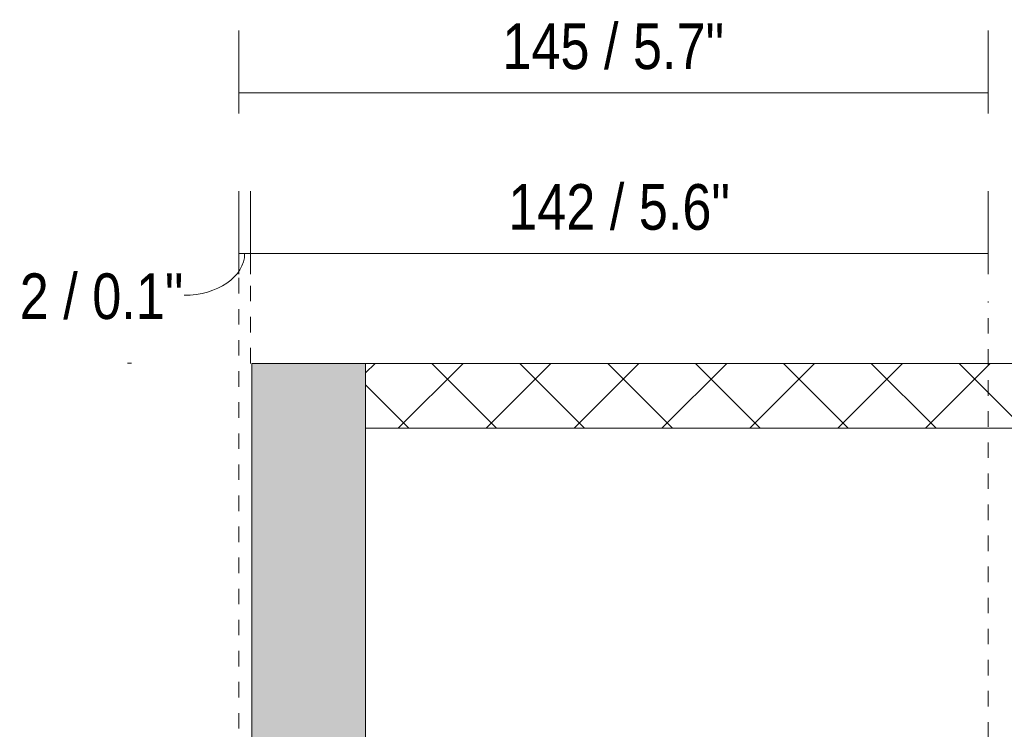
# Model space of a CAD drawing. Header units: millimetres. Extents: x -6729 to -5173, y -1197 to 6775.
# Tile 10 of 12: x -5476 to -5285, y 379 to 516. Entities that reach past the tile are written whole.
import ezdxf

# ---------------------------------------------------------------- set-up
doc = ezdxf.new("R2010")
doc.units = ezdxf.units.MM
doc.linetypes.add('Dash', pattern=[6, 3, -3])
doc.layers.add('A-ANNO-DIMS', color=7, linetype='Dash', lineweight=9, true_color=0xd2d2d2)
for name, color, linetype, lineweight in [('A-ANNO-DIMS-4', 7, 'Continuous', 9), ('A-DETL-GENF', 7, 'Continuous', 9), ('E-LITE-EQPM', 7, 'Continuous', 20)]:
    doc.layers.add(name, color=color, linetype=linetype, lineweight=lineweight)
doc.styles.add('Arial Narrow', font='ARIALN.TTF', dxfattribs={"height": 8.8})
doc.dimstyles.new('FARO_-_2_2mm_Arial_Narrow_mm_Inch_Right', dxfattribs={"dimscale": 304.8, "dimtxt": 9.006193, "dimasz": 0, "dimexe": 0.03937, "dimexo": 0.0625, "dimgap": 0.006562, "dimtad": 1, "dimdec": 0, "dimzin": 0, "dimdsep": 46, "dimtxsty": 'Arial Narrow', "dimblk1": 'NONE', "dimblk2": 'NONE', "dimsah": 1, "dimcen": 0.09, "dimadec": 0, "dimazin": 0, "dimtfac": 1, "dimtdec": 4, "dimtix": 1, "dimtmove": 0, "dimatfit": 3, "dimfxl": 0.013123, "dimfxlon": 1, "dimtvp": 1, "dimtolj": 1, "dimtzin": 0, "dimarcsym": 2})
doc.dimstyles.new('FARO_-_2_2mm_Arial_Narrow_mm_Inch_Right_1', dxfattribs={"dimscale": 304.8, "dimtxt": 9.006193, "dimasz": 0, "dimexe": 0.03937, "dimexo": 0.0625, "dimgap": 0.006562, "dimtad": 1, "dimdec": 0, "dimzin": 0, "dimdsep": 46, "dimtxsty": 'Arial Narrow', "dimblk1": 'NONE', "dimblk2": 'NONE', "dimsah": 1, "dimcen": 0.09, "dimadec": 0, "dimazin": 0, "dimtfac": 1, "dimtdec": 4, "dimtix": 1, "dimtmove": 1, "dimatfit": 3, "dimfxl": 0.013123, "dimfxlon": 1, "dimtvp": 1, "dimtolj": 1, "dimtzin": 0, "dimarcsym": 2})

# ---------------------------------------------------------------- blocks, each defined once
blk = doc.blocks.new('DIMBLOCK8-Lateral_PDF')
at = {"layer": 'A-ANNO-DIMS-4', "color": 251, "true_color": 0x5b5b5b, "transparency": 16777216}
for p, q in [((-5430.99, 467.25), (-5430.99, 483.25)), ((-5288.56, 467.25), (-5288.56, 483.25)), ((-5288.56, 471.25), (-5430.99, 471.25)), ((-5430.99, 471.25), (-5430.99, 467.25)), ((-5288.56, 471.25), (-5288.56, 467.25))]:
    blk.add_line(p, q, dxfattribs=at)
at = {"layer": 'A-ANNO-DIMS-4', "color": 0, "transparency": 16777216, "insert": (-5381.22, 484.62), "char_height": 8.8, "width": 51.464, "attachment_point": 1, "line_spacing_factor": 0.974696, "style": 'Arial Narrow'}
blk.add_mtext('142 / 5.6"', dxfattribs=at)
blk = doc.blocks.new('_None')
blk = doc.blocks.new('DIMBLOCK13-Lateral_PDF')
at = {"layer": 'A-ANNO-DIMS-4', "color": 251, "true_color": 0x5b5b5b, "transparency": 16777216}
for p, q in [((-5433.26, 467.25), (-5433.26, 483.25)), ((-5430.99, 467.25), (-5430.99, 483.25)), ((-5430.99, 471.25), (-5433.26, 471.25)), ((-5433.26, 471.25), (-5433.26, 467.25)), ((-5430.99, 471.25), (-5430.99, 467.25))]:
    blk.add_line(p, q, dxfattribs=at)
blk.add_ellipse((-5443.83, 471.25), major_axis=(11.71, 0), ratio=0.691596, start_param=4.712389, end_param=6.283185, dxfattribs=at)
at = {"layer": 'A-ANNO-DIMS-4', "color": 0, "transparency": 16777216, "insert": (-5475.56, 467.38), "char_height": 8.8, "width": 38.0833, "attachment_point": 1, "line_spacing_factor": 0.974696, "style": 'Arial Narrow'}
blk.add_mtext('2 / 0.1"', dxfattribs=at)
blk = doc.blocks.new('DIMBLOCK14-Lateral_PDF')
at = {"layer": 'A-ANNO-DIMS-4', "color": 251, "true_color": 0x5b5b5b, "transparency": 16777216}
for p, q in [((-5433.26, 498.27), (-5433.26, 514.27)), ((-5288.56, 498.27), (-5288.56, 514.27)), ((-5288.56, 502.27), (-5433.26, 502.27)), ((-5433.26, 502.27), (-5433.26, 498.27)), ((-5288.56, 502.27), (-5288.56, 498.27))]:
    blk.add_line(p, q, dxfattribs=at)
at = {"layer": 'A-ANNO-DIMS-4', "color": 0, "transparency": 16777216, "insert": (-5382.35, 515.64), "char_height": 8.8, "width": 51.464, "attachment_point": 1, "line_spacing_factor": 0.974696, "style": 'Arial Narrow'}
blk.add_mtext('145 / 5.7"', dxfattribs=at)

msp = doc.modelspace()

# ---------------------------------------------------------------- hatches: boundary and pattern name
at = {"layer": 'A-DETL-GENF', "true_color": 0xc0c0c0}
h = msp.add_hatch(color=9, dxfattribs=at)
h.paths.add_polyline_path([(-5408.76, 150), (-5408.76, 247.5), (-5430.76, 247.5), (-5430.76, 150)])
h.paths.add_polyline_path([(-5430.76, 352.5), (-5408.76, 352.5), (-5408.76, 450), (-5430.76, 450), (-5430.76, 369.85)])
at = {"layer": 'A-DETL-GENF', "true_color": 0xaaaaaa}
h = msp.add_hatch(dxfattribs=at)
h.set_pattern_fill('FP_2', color=253, style=0, pattern_type=2)
h.set_pattern_definition([(45, (-5189.308, 277.281), (-8.4853, 8.4853), []), (135, (-5189.308, 277.281), (-8.4853, -8.4853), [])])
h.paths.add_polyline_path([(-5408.76, 150), (-5172.86, 150), (-5172.86, 450), (-5408.76, 450), (-5408.76, 437.5), (-5215.76, 437.5), (-5215.76, 162.5), (-5408.76, 162.5), (-5408.76, 151.28)])

# ---------------------------------------------------------------- linework, layer by layer
at = {"layer": 'A-ANNO-DIMS'}
for p, q in [((-5433.26, 349.5), (-5433.26, 469.5)), ((-5430.99, 450), (-5430.99, 465)), ((-5288.56, 335.76), (-5288.56, 461.98))]:
    msp.add_line(p, q, dxfattribs=at)
at = {"layer": 'A-ANNO-DIMS', "color": 9, "linetype": 'Continuous', "true_color": 0xc8c8c8}
msp.add_line((-5172.86, 450), (-5408.76, 450), dxfattribs=at)
at = {"layer": 'E-LITE-EQPM'}
for p, q in [((-5454.75, 450.07), (-5453.95, 450.07)), ((-5408.76, 450), (-5430.76, 450)), ((-5430.76, 450), (-5430.76, 352.5)), ((-5408.76, 352.5), (-5408.76, 450))]:
    msp.add_line(p, q, dxfattribs=at)
at = {"layer": 'E-LITE-EQPM', "color": 253, "true_color": 0xaaaaaa}
msp.add_line((-5408.76, 437.5), (-5215.76, 437.5), dxfattribs=at)

# ---------------------------------------------------------------- dimensions: what is measured, and where the dimension line sits
at = {"layer": 'A-ANNO-DIMS', "color": 251, "linetype": 'Continuous', "true_color": 0x5b5b5b}
for base, p1, p2, override, picture, middle in [((-5433.26, 502.27), (-5288.56, 498.27), (-5433.26, 498.27), {"dimpost": '<>', "dimfxl": 144.699474}, 'DIMBLOCK14-Lateral_PDF', (-5360.91, 509.97)), ((-5430.99, 471.25), (-5288.56, 467.25), (-5430.99, 467.25), {"dimpost": '<>', "dimfxl": 142.426136}, 'DIMBLOCK8-Lateral_PDF', (-5359.77, 478.95))]:
    dim = msp.add_linear_dim(base=base, p1=p1, p2=p2, dimstyle='FARO_-_2_2mm_Arial_Narrow_mm_Inch_Right', override=override, dxfattribs=at)
    dim.commit()
    dim.dimension.update_dxf_attribs({"geometry": picture, "text_midpoint": middle})
dim = msp.add_linear_dim(base=(-5433.26, 471.25), p1=(-5430.99, 467.25), p2=(-5433.26, 467.25), dimstyle='FARO_-_2_2mm_Arial_Narrow_mm_Inch_Right_1', override={"dimpost": '<>', "dimfxl": 2.273338}, dxfattribs=at)
dim.commit()
dim.dimension.update_dxf_attribs({"geometry": 'DIMBLOCK13-Lateral_PDF', "text_midpoint": (-5456.52, 461.51), "dimtype": 160})

doc.saveas('drawing.dxf')
